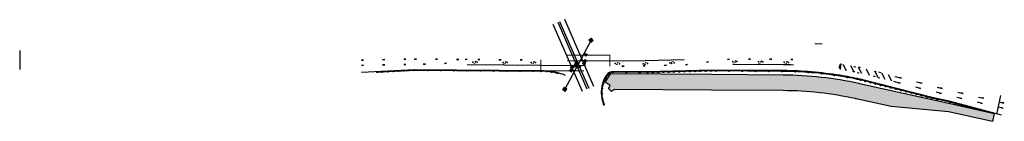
# Model space of a CAD drawing. Header units: feet. Extents: x 2244699 to 2246560, y 596135 to 596328.
import ezdxf

# ---------------------------------------------------------------- set-up
doc = ezdxf.new("R2010")
doc.units = ezdxf.units.FT
doc.header["$MEASUREMENT"] = 0
doc.linetypes.add('lane', pattern=[40, 10, -30])
doc.linetypes.add('motclass2', pattern=[40, 4, -36])
for name, color, linetype in [('MT_P_Cells', 7, 'Continuous'), ('MT_P_Channelizing_Line', 7, 'Continuous'), ('MT_P_CL_Dashed', 2, 'lane'), ('MT_P_CL_Dashed_II', 2, 'motclass2'), ('MT_P_Drums', 30, 'Continuous'), ('MT_P_Edge_Line', 7, 'Continuous'), ('MT_P_Stop_Line', 7, 'Continuous'), ('MT_P_Work_Area', 7, 'Continuous'), ('PM_P_Cells', 7, 'Continuous'), ('PM_P_Transverse_Line', 7, 'Continuous'), ('PV_P_EOP', 7, 'Continuous'), ('PV_P_Saw_Cut_Line', 62, 'Continuous'), ('SC_Shading2', 9, 'Continuous'), ('SG_P_Heads', 2, 'Continuous'), ('SG_P_Mast_Arm', 7, 'Continuous'), ('SG_P_Messenger_Wire', 1, 'Continuous'), ('SG_X_Poles', 7, 'Continuous')]:
    doc.layers.add(name, color=color, linetype=linetype)
doc.layers.add('PM_P_Cells (Construction)', color=7, linetype='Continuous', lineweight=0)
doc.layers.add('SC_Scratch1', color=7, linetype='Continuous', plot=False)

# ---------------------------------------------------------------- blocks, each defined once
blk = doc.blocks.new('BAR-L')
blk.add_circle((0, 1), 1)
blk = doc.blocks.new('A$C37525D93')
at = {"layer": 'MT_P_Drums'}
h = blk.add_hatch(color=256, dxfattribs=at)
h.dxf.hatch_style = 1
h.paths.add_polyline_path([(1, 0, 1), (-1, 0, 1)])
blk.add_blockref('BAR-L', (0, -1), dxfattribs=at)
blk = doc.blocks.new('*U1017')
at = {"layer": 'MT_P_Drums', "rotation": 222.0302611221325}
blk.add_blockref('A$C37525D93', (0, 0), dxfattribs=at)
blk = doc.blocks.new('*U1018')
at = {"layer": 'MT_P_Drums', "color": 0, "linetype": 'ByBlock', "lineweight": -2, "transparency": 16777216, "rotation": 182.9818949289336}
for p in [(2245375.302834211, 596228.4710854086), (2245385.289294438, 596228.9912893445), (2245395.275754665, 596229.5114932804), (2245405.262214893, 596230.0316972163), (2245415.248675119, 596230.5519011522), (2245425.235135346, 596231.0721050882), (2245435.221595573, 596231.5923090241), (2245445.2080558, 596232.11251296)]:
    blk.add_blockref('*U1017', p, dxfattribs=at)
blk = doc.blocks.new('*U1019')
at = {"layer": 'MT_P_Drums', "rotation": 45.46389148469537}
blk.add_blockref('A$C37525D93', (0, 0), dxfattribs=at)
blk = doc.blocks.new('*U1020')
at = {"layer": 'MT_P_Drums', "color": 0, "linetype": 'ByBlock', "lineweight": -2, "transparency": 16777216, "rotation": 359.5482645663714}
for p in [(2245445.2080558, 596232.11251296), (2245470.207278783, 596231.9154082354), (2245495.206501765, 596231.7183035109), (2245520.205724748, 596231.5211987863), (2245545.20494773, 596231.3240940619), (2245570.204170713, 596231.1269893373), (2245595.203393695, 596230.9298846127), (2245620.202616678, 596230.7327798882), (2245645.20183966, 596230.5356751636), (2245670.201062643, 596230.3385704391)]:
    blk.add_blockref('*U1019', p, dxfattribs=at)
blk = doc.blocks.new('*U1021')
at = {"layer": 'MT_P_Drums', "rotation": 46.22930304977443}
blk.add_blockref('A$C37525D93', (0, 0), dxfattribs=at)
blk = doc.blocks.new('*U1022')
at = {"layer": 'MT_P_Drums', "color": 0, "linetype": 'ByBlock', "lineweight": -2, "transparency": 16777216}
for p, rotation in [((2245685.175367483, 596230.2205065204), 358.7828530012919), ((2245695.159650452, 596229.690891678), 355.1443458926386), ((2245705.090198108, 596228.5287292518), 351.5058387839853), ((2245714.926976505, 596226.7387043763), 347.8673316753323)]:
    blk.add_blockref('*U1021', p, dxfattribs=dict(at, rotation=rotation))
blk = doc.blocks.new('*U1023')
at = {"layer": 'MT_P_Drums', "rotation": 226.901003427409}
blk.add_blockref('A$C37525D93', (0, 0), dxfattribs=at)
blk = doc.blocks.new('*U1024')
at = {"layer": 'MT_P_Drums', "color": 0, "linetype": 'ByBlock', "lineweight": -2, "transparency": 16777216}
for p, rotation in [((2245821.200946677, 596228.1479907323), 179.548264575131), ((2245806.420837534, 596216.4784358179), 241.9300545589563), ((2245812.063071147, 596224.6825076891), 221.9895827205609), ((2245800.26350666, 596197.5573706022), 262.0178898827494), ((2245802.510829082, 596207.2884405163), 251.9739722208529), ((2245799.747753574, 596187.5834958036), 272.0618075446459), ((2245800.863267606, 596177.6538504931), 280.1835321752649), ((2245803.256787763, 596167.9515805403), 287.532439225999)]:
    blk.add_blockref('*U1023', p, dxfattribs=dict(at, rotation=rotation))
blk = doc.blocks.new('*U1025')
at = {"layer": 'MT_P_Drums', "rotation": 45.463891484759}
blk.add_blockref('A$C37525D93', (0, 0), dxfattribs=at)
blk = doc.blocks.new('*U1026')
at = {"layer": 'MT_P_Drums', "color": 0, "linetype": 'ByBlock', "lineweight": -2, "transparency": 16777216, "rotation": 359.5482645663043}
for p in [(2245821.200946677, 596228.1479907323), (2245846.200169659, 596227.9508860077), (2245871.199392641, 596227.7537812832)]:
    blk.add_blockref('*U1025', p, dxfattribs=at)
blk = doc.blocks.new('*U1027')
at = {"layer": 'MT_P_Drums', "rotation": 43.45935745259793}
blk.add_blockref('A$C37525D93', (0, 0), dxfattribs=at)
blk = doc.blocks.new('*U1028')
at = {"layer": 'MT_P_Drums', "color": 0, "linetype": 'ByBlock', "lineweight": -2, "transparency": 16777216, "rotation": 1.552798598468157}
for p in [(2245885.991223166, 596227.6371560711), (2245895.987550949, 596227.9081373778), (2245905.983878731, 596228.1791186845), (2245915.980206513, 596228.4500999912), (2245925.976534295, 596228.7210812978), (2245935.972862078, 596228.9920626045), (2245945.96918986, 596229.2630439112), (2245955.965517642, 596229.534025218), (2245965.961845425, 596229.8050065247), (2245975.958173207, 596230.0759878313), (2245985.95450099, 596230.346969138), (2245995.950828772, 596230.6179504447), (2246005.947156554, 596230.8889317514)]:
    blk.add_blockref('*U1027', p, dxfattribs=at)
blk = doc.blocks.new('*U1029')
at = {"layer": 'MT_P_Drums', "rotation": 45.46389148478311}
blk.add_blockref('A$C37525D93', (7.588634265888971, -2.573589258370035e-11), dxfattribs=at)
blk = doc.blocks.new('*U1030')
at = {"layer": 'MT_P_Drums', "color": 0, "linetype": 'ByBlock', "lineweight": -2, "transparency": 16777216}
for p, rotation in [((2246007.449528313, 596230.9296581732), 359.5482645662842), ((2246032.448751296, 596230.7325534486), 359.5482645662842), ((2246057.447974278, 596230.535448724), 359.5482645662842), ((2246082.447197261, 596230.3383439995), 359.5482645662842), ((2246107.446420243, 596230.1412392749), 359.5482645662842), ((2246132.445643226, 596229.9441345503), 359.5482645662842), ((2246157.442516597, 596229.5896170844), 358.3379947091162), ((2246182.413929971, 596228.4220777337), 356.3081716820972), ((2246207.32832056, 596226.3707913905), 354.2783486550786), ((2246232.154422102, 596223.4383323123), 352.2485256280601), ((2246256.861079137, 596219.628380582), 350.2187026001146), ((2246281.4172861, 596214.9457174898), 348.1888795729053)]:
    blk.add_blockref('*U1029', p, dxfattribs=dict(at, rotation=rotation))
blk = doc.blocks.new('*U1031')
at = {"layer": 'MT_P_Drums', "rotation": 239.2608823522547}
blk.add_blockref('A$C37525D93', (0, 0), dxfattribs=at)
blk = doc.blocks.new('*U1032')
at = {"layer": 'MT_P_Drums', "color": 0, "linetype": 'ByBlock', "lineweight": -2, "transparency": 16777216, "rotation": 165.7512736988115}
for p in [(2246297.604211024, 596211.0958870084), (2246307.296574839, 596208.6345695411), (2246316.988938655, 596206.1732520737), (2246326.68130247, 596203.7119346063), (2246336.373666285, 596201.250617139), (2246346.0660301, 596198.7892996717), (2246355.758393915, 596196.3279822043), (2246365.45075773, 596193.866664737), (2246375.143121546, 596191.4053472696), (2246384.835485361, 596188.9440298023), (2246394.527849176, 596186.482712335), (2246404.220212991, 596184.0213948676), (2246413.912576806, 596181.5600774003), (2246423.604940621, 596179.0987599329)]:
    blk.add_blockref('*U1031', p, dxfattribs=at)
blk = doc.blocks.new('*U1033')
at = {"layer": 'MT_P_Drums', "rotation": 237.6245402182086}
blk.add_blockref('A$C37525D93', (0, 0), dxfattribs=at)
blk = doc.blocks.new('*U1034')
at = {"layer": 'MT_P_Drums', "color": 0, "linetype": 'ByBlock', "lineweight": -2, "transparency": 16777216, "rotation": 167.3876158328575}
for p in [(2246433.994559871, 596176.7740469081), (2246458.391299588, 596171.3151925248)]:
    blk.add_blockref('*U1033', p, dxfattribs=at)
blk = doc.blocks.new('*U1035')
at = {"layer": 'MT_P_Drums', "rotation": 60.04656866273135}
blk.add_blockref('A$C37525D93', (0, 0), dxfattribs=at)
blk = doc.blocks.new('*U1036')
at = {"layer": 'MT_P_Drums', "color": 0, "linetype": 'ByBlock', "lineweight": -2, "transparency": 16777216, "rotation": 344.9655873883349}
for p in [(2246458.391299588, 596171.3151925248), (2246468.049001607, 596168.7212010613), (2246477.706703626, 596166.1272095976), (2246487.364405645, 596163.5332181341), (2246497.022107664, 596160.9392266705), (2246506.679809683, 596158.3452352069), (2246516.337511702, 596155.7512437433)]:
    blk.add_blockref('*U1035', p, dxfattribs=at)
blk = doc.blocks.new('PMRTP')
at = {"layer": 'PM_P_Cells', "linetype": 'Continuous', "lineweight": 0}
blk.add_hatch(color=7, dxfattribs=at).paths.add_polyline_path([(-5.521300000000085, 3.333333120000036, -0.4188653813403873), (-2.240412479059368, 6.540874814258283e-06), (-2.240000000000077, 6.540874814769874e-06), (-2.24, -0.666666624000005), (0, 0), (-2.560000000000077, -2.999999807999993), (-6.08, -0.333333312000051), (-3.839999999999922, -0.666666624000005), (-3.840000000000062, 0.03643318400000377, 0.414213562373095), (-6.136900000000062, 2.333333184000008), (-8, 2.333333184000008), (-8, 3.333333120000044)])
at = {"layer": 'PM_P_Cells (Construction)', "color": 7, "linetype": 'Continuous', "lineweight": 30}
for p in [(-8, 0), (0, 0)]:
    blk.add_point(p, dxfattribs=at)
blk = doc.blocks.new('SPOLE')
at = {"layer": 'SG_X_Poles', "color": 7, "linetype": 'Continuous', "lineweight": 0, "flags": 128}
blk.add_lwpolyline([(-0.07499999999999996, -0.07499999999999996), (0.07500000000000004, -0.07499999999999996), (0.07500000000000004, 0.07500000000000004), (-0.07499999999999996, 0.07500000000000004), (-0.07499999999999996, -0.07499999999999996)], close=True, dxfattribs=at)
at = {"layer": 'SG_X_Poles', "color": 7, "linetype": 'Continuous', "lineweight": 0}
blk.add_circle((3.789561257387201e-17, 3.789561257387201e-17), 0.06, dxfattribs=at)
blk = doc.blocks.new('*U1040', base_point=(2217688.533983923, 661788.626575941, 905.241))
at = {"xscale": 20, "yscale": 20, "zscale": 20}
blk.add_blockref('SPOLE', (2217688.533983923, 661788.626575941, 905.241), dxfattribs=at)
blk = doc.blocks.new('*U1041', base_point=(2217688.533983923, 661788.626575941, 905.241))
at = {"xscale": 20, "yscale": 20, "zscale": 20}
blk.add_blockref('SPOLE', (2217688.533983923, 661788.626575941, 905.241), dxfattribs=at)

msp = doc.modelspace()

# ---------------------------------------------------------------- hatches: boundary and pattern name
at = {"layer": 'MT_P_CL_Dashed_II'}
h = msp.add_hatch(color=256, dxfattribs=at)
h.dxf.hatch_style = 1
edge = h.paths.add_edge_path()
edge.add_arc((2246252.604810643, 596238.0843757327), 5.348947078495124, 85.86203762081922, 256.2141356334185)
edge.add_line((2246251.330189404, 596232.889515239), (2246252.887968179, 596242.7674363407))
edge.add_line((2246252.887968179, 596242.7674363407), (2246252.990781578, 596243.4193791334))
at = {"layer": 'SC_Shading2'}
h = msp.add_hatch(color=256, dxfattribs=at)
edge = h.paths.add_edge_path()
edge.add_arc((2246136.975557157, 595524.2119172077), 669.1745679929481, 77.714931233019, 89.5482645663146)
edge.add_line((2246142.251455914, 596193.365686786), (2246006.695674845, 596194.4344674))
edge.add_line((2246006.695674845, 596194.4344674), (2245823.667476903, 596195.5724873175))
edge.add_line((2245823.667476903, 596195.5724873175), (2245818.164484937, 596191.7389548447))
edge.add_line((2245818.164484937, 596191.7389548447), (2245812.182095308, 596197.511234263))
edge.add_line((2245812.182095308, 596197.511234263), (2245815.746946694, 596202.8620064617))
edge.add_line((2245815.746946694, 596202.8620064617), (2245805.9889664, 596209.3630773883))
edge.add_line((2245805.9889664, 596209.3630773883), (2245816.816945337, 596225.61566197))
edge.add_line((2245816.816945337, 596225.61566197), (2246006.907201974, 596224.4337320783))
edge.add_line((2246006.907201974, 596224.4337320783), (2246142.487981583, 596223.364754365))
edge.add_arc((2246136.975557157, 595524.2119172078), 699.174567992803, 77.71493123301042, 89.54826456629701, ccw=False)
edge.add_line((2246285.742958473, 596207.3761264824), (2246287.051769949, 596207.0911167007))
edge.add_line((2246287.051769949, 596207.0911167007), (2246457.88749302, 596168.8660363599))
edge.add_line((2246457.88749302, 596168.8660363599), (2246541.175215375, 596149.9056814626))
edge.add_line((2246541.175215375, 596149.9056814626), (2246537.894641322, 596134.9355420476))
edge.add_line((2246537.894641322, 596134.9355420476), (2246454.661740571, 596153.1935809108))
edge.add_line((2246454.661740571, 596153.1935809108), (2246346.671390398, 596163.009209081))
edge.add_line((2246346.671390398, 596163.009209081), (2246280.584768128, 596177.7963180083))
edge.add_line((2246280.584768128, 596177.7963180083), (2246279.35968562, 596178.0630947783))
at = {"layer": 'SG_P_Heads'}
h = msp.add_hatch(color=256, dxfattribs=at)
h.dxf.hatch_style = 1
h.paths.add_polyline_path([(2245749.840439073, 596248.5487564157), (2245754.018760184, 596245.4598030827), (2245749.254487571, 596243.3857475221)])
h = msp.add_hatch(color=256, dxfattribs=at)
h.dxf.hatch_style = 1
h.paths.add_polyline_path([(2245771.782824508, 596250.0382929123), (2245767.262480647, 596247.4757763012), (2245767.303448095, 596252.6717672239)])
h = msp.add_hatch(color=256, dxfattribs=at)
h.dxf.hatch_style = 1
h.paths.add_polyline_path([(2245773.287184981, 596261.0267737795), (2245768.766841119, 596258.4642571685), (2245768.807808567, 596263.6602480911)])
h = msp.add_hatch(color=256, dxfattribs=at)
h.dxf.hatch_style = 1
h.paths.add_polyline_path([(2245738.046137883, 596231.2800444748), (2245742.566481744, 596233.8425610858), (2245742.525514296, 596228.6465701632)])
h = msp.add_hatch(color=256, dxfattribs=at)
h.dxf.hatch_style = 1
h.paths.add_polyline_path([(2245741.686884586, 596240.5511836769), (2245745.865205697, 596237.462230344), (2245741.100933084, 596235.3881747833)])
h = msp.add_hatch(color=256, dxfattribs=at)
h.dxf.hatch_style = 1
h.paths.add_polyline_path([(2245744.519713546, 596240.4988106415), (2245749.040057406, 596243.0613272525), (2245748.999089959, 596237.8653363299)])
h = msp.add_hatch(color=256, dxfattribs=at)
h.dxf.hatch_style = 1
h.paths.add_polyline_path([(2245758.913596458, 596236.0543814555), (2245754.735275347, 596239.1433347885), (2245759.49954796, 596241.2173903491)])
h = msp.add_hatch(color=256, dxfattribs=at)
h.dxf.hatch_style = 1
h.paths.add_polyline_path([(2245767.464858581, 596241.4645452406), (2245763.28653747, 596244.5534985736), (2245768.050810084, 596246.6275541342)])
at = {"layer": 'SG_P_Mast_Arm'}
h = msp.add_hatch(color=256, dxfattribs=at)
h.dxf.hatch_style = 1
h.paths.add_polyline_path([(2245781.688862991, 596288.8690879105, 1), (2245776.888862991, 596288.8690879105, 1)])
h = msp.add_hatch(color=256, dxfattribs=at)
h.dxf.hatch_style = 1
h.paths.add_polyline_path([(2245732.008430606, 596196.0018411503, 1), (2245727.208430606, 596196.0018411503, 1)])

# ---------------------------------------------------------------- linework, layer by layer
at = {"layer": 'MT_P_Channelizing_Line'}
msp.add_line((2245545.270386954, 596242.8239355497), (2245685.266035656, 596241.7201490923), dxfattribs=at)
at = {"layer": 'MT_P_CL_Dashed', "flags": 128}
for points in [[(2246558.302068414, 596159.8901780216), (2246460.959810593, 596182.8629003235), (2246460.601621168, 596182.9409004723), (2246355.535137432, 596209.6219017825)], [(2246560.302702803, 596169.0852412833), (2246462.57025063, 596192.0774310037), (2246357.506960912, 596218.7576212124)]]:
    msp.add_lwpolyline(points, dxfattribs=at)
at = {"layer": 'MT_P_CL_Dashed_II'}
for p, q in [((2245345.310393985, 596251.1890019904), (2245445.251164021, 596253.2828310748)), ((2245345.315597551, 596251.8489816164), (2245445.295826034, 596253.9424994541)), ((2245445.251164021, 596253.2828310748), (2245684.182517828, 596251.3989925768)), ((2245445.295826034, 596253.9424994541), (2245684.187721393, 596252.0589720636)), ((2245345.23202333, 596241.2490805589), (2245445.295826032, 596243.2825202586)), ((2245345.237226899, 596241.9090605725), (2245445.295826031, 596243.9421886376))]:
    msp.add_line(p, q, dxfattribs=at)
at = {"layer": 'MT_P_CL_Dashed_II', "flags": 128}
for points in [[(2245545.411393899, 596252.4995329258), (2245495.302014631, 596242.8878976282), (2245445.251164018, 596243.2825202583), (2245445.251164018, 596243.2825202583)], [(2245545.287063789, 596253.1477165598), (2245495.241867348, 596243.5483923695), (2245445.295826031, 596243.9421886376), (2245445.295826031, 596243.9421886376)]]:
    msp.add_lwpolyline(points, dxfattribs=at)
for points in [[(2246160.919150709, 596251.6625474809, 0.006254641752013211), (2246142.964145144, 596252.0287617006), (2246045.704443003, 596252.7955994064), (2245955.854318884, 596241.6874779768), (2245857.720910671, 596239.0272691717), (2245815.896567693, 596239.3570304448)], [(2246160.940862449, 596252.3221902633, 0.006254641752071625), (2246142.969348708, 596252.6887411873), (2246045.66639258, 596253.4559199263), (2245955.804773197, 596242.3463773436), (2245857.71456813, 596239.687339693), (2245815.901771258, 596240.0170099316)], [(2246252.887968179, 596242.7674363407, 0.9107700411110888), (2246251.460003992, 596233.5366227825)], [(2246558.150473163, 596159.2478238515), (2246460.813785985, 596182.2192314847), (2246460.450137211, 596182.2984204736), (2246290.734106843, 596225.3967851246), (2246289.715481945, 596225.6186032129, 0.01362153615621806), (2246251.293163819, 596232.8954210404, 0.01362153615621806)], [(2246355.536692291, 596209.6215069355), (2246290.885590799, 596226.0392651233), (2246289.855913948, 596226.2634899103, 0.01362153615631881), (2246251.398269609, 596233.546998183)], [(2246357.506960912, 596218.7576212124), (2246293.029318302, 596235.1313305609), (2246291.843239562, 596235.389613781, 0.01362153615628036), (2246252.885675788, 596242.7678019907)], [(2246560.453845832, 596169.7277020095), (2246462.72705781, 596192.7185592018), (2246293.180802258, 596235.7738105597), (2246291.983671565, 596236.0345004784, 0.01362153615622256), (2246252.990781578, 596243.4193791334, 0.01362153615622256)]]:
    msp.add_lwpolyline(points, format="xyb", dxfattribs=at)
msp.add_lwpolyline([(2246252.990781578, 596243.4193791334, -2.182218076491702), (2246252.990781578, 596243.4193791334, 0.9191614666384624), (2246251.330189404, 596232.889515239), (2246252.887968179, 596242.7674363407)], format="xyb", close=True, dxfattribs=at)
at = {"layer": 'MT_P_Edge_Line'}
msp.add_line((2245345.130726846, 596228.4014261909), (2245445.17492391, 596233.6128208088), dxfattribs=at)
msp.add_lwpolyline([(2245445.17492391, 596233.6128208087), (2245685.187193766, 596231.7204598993, -0.09443538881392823), (2245730.551, 596222.931)], format="xyb", dxfattribs=at)
at = {"layer": 'MT_P_Stop_Line', "const_width": 2, "flags": 128}
msp.add_lwpolyline([(2246202.070564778, 596282.0896754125), (2246216.458277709, 596282.2189848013)], dxfattribs=at)
at = {"layer": 'MT_P_Stop_Line', "const_width": 2}
for points in [[(2245684.182517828, 596251.9769848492), (2245684.182517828, 596231.7133893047)], [(2245814.896567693, 596260.6908229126), (2245814.896567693, 596239.342038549)]]:
    msp.add_lwpolyline(points, dxfattribs=at)
at = {"layer": 'MT_P_Work_Area'}
msp.add_lwpolyline([(2246279.35968562, 596178.0630947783, 0.05167858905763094), (2246142.251455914, 596193.365686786), (2246006.695674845, 596194.4344674), (2245823.667476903, 596195.5724873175), (2245818.164484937, 596191.7389548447), (2245812.182095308, 596197.511234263), (2245815.746946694, 596202.8620064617), (2245805.9889664, 596209.3630773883), (2245816.816945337, 596225.61566197), (2246006.907201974, 596224.4337320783), (2246142.487981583, 596223.364754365, -0.05167858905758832), (2246285.742958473, 596207.3761264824), (2246287.051769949, 596207.0911167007), (2246457.88749302, 596168.8660363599), (2246541.175215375, 596149.9056814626), (2246537.894641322, 596134.9355420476), (2246454.661740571, 596153.1935809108), (2246346.671390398, 596163.009209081), (2246280.584768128, 596177.7963180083)], format="xyb", close=True, dxfattribs=at)
at = {"layer": 'PM_P_Transverse_Line', "flags": 128}
for points in [[(2246262.266100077, 596230.9777845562), (2246256.063258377, 596242.9170201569)], [(2246276.804676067, 596228.4171667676), (2246270.601834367, 596240.3564023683)], [(2246291.350412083, 596225.5495984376), (2246285.147570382, 596237.4888340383)], [(2246305.870226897, 596222.1873462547), (2246299.667385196, 596234.1265818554)], [(2246321.738352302, 596218.157731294), (2246315.535510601, 596230.0969668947)], [(2246335.341665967, 596214.7032516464), (2246329.138824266, 596226.642487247)], [(2246347.809818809, 596211.5370392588), (2246341.606977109, 596223.4762748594)]]:
    msp.add_lwpolyline(points, dxfattribs=at)
at = {"layer": 'PV_P_EOP'}
for p, q in [((2244699.618388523, 596269.4920445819), (2244699.33455772, 596233.4931634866)), ((2246553.284918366, 596183.91238733), (2246545.624990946, 596148.7367492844))]:
    msp.add_line(p, q, dxfattribs=at)
at = {"layer": 'PV_P_EOP', "flags": 128}
msp.add_lwpolyline([(2245955.039057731, 596252.020480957), (2245857.102133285, 596249.3655984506), (2245815.05833815, 596249.6970899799)], dxfattribs=at)
for points in [[(2246555.433729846, 596146.8034364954), (2246458.7497747, 596172.7720731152), (2246423.953376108, 596180.557886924), (2246288.285116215, 596215.0100251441), (2246287.445164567, 596215.1929349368, 0.01362153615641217), (2246249.593953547, 596222.3615905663, 0.03803028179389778), (2246142.551055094, 596231.3645057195), (2246007.435113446, 596232.4298184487), (2245885.976808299, 596229.1373163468), (2245821.21277296, 596229.6479441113, 0.2600637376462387), (2245808.393414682, 596222.6285215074, 0.2261735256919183), (2245801.687793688, 596171.1695430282), (2245803.493682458, 596165.653444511)], [(2246162.110747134, 596241.9465006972, 0.006780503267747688), (2246142.637781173, 596242.3641638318), (2246047.116707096, 596243.1172934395)]]:
    msp.add_lwpolyline(points, format="xyb", dxfattribs=at)
at = {"layer": 'PV_P_Saw_Cut_Line'}
msp.add_line((2246279.35968562, 596178.0630947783), (2246280.584768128, 596177.7963180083), dxfattribs=at)
at = {"layer": 'SC_Scratch1', "color": 3}
for p, q in [((2245772.051846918, 596195.8535217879), (2245716.913073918, 596322.511722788)), ((2245762.883, 596191.862), (2245707.744227, 596318.520201))]:
    msp.add_line(p, q, dxfattribs=at)
at = {"layer": 'SC_Scratch1', "color": 6}
for p, q in [((2245775.719385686, 596197.450130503), (2245720.580612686, 596324.1083315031)), ((2245784.888232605, 596201.441652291), (2245729.749459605, 596328.0998532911)), ((2245372.853994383, 596228.3435230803), (2245445.2080558, 596232.11251296)), ((2246007.449528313, 596230.9296581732), (2245885.991223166, 596227.6371560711)), ((2246423.604940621, 596179.0987599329), (2246287.940834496, 596213.5498433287)), ((2246525.340022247, 596153.3332321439), (2246458.391299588, 596171.3151925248))]:
    msp.add_line(p, q, dxfattribs=at)
at = {"layer": 'SC_Scratch1'}
for p, q in [((2245734.57902145, 596250.3316238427), (2245815.05833815, 596249.6970899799)), ((2245734.665747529, 596261.331281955), (2245815.145064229, 596260.6967480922))]:
    msp.add_line(p, q, dxfattribs=at)
at = {"layer": 'SC_Scratch1', "color": 1}
for p, q in [((2245445.2080558, 596232.11251296), (2245685.175367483, 596230.2205065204)), ((2245885.991223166, 596227.6371560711), (2245821.200946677, 596228.1479907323)), ((2246458.391299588, 596171.3151925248), (2246423.604940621, 596179.0987599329))]:
    msp.add_line(p, q, dxfattribs=at)
at = {"layer": 'SC_Scratch1', "color": 4}
for p, q in [((2245685.187193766, 596231.7204598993), (2245765.666510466, 596231.0859260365)), ((2245685.266035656, 596241.7201490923), (2245765.745352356, 596241.0856152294))]:
    msp.add_line(p, q, dxfattribs=at)
at = {"layer": 'SC_Scratch1', "color": 1}
msp.add_lwpolyline([(2246287.940834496, 596213.5498433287), (2246287.126000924, 596213.7272833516, 0.01362153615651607), (2246249.355076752, 596220.8807334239, 0.03803028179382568), (2246142.539228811, 596229.8645523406), (2246007.449528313, 596230.9296581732)], format="xyb", dxfattribs=at)
at = {"layer": 'SC_Scratch1', "color": 6, "flags": 128}
msp.add_lwpolyline([(2245821.200946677, 596228.1479907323, 0.2602595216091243), (2245809.6582593, 596221.822123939, 0.1773018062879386), (2245800.009760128, 596183.8034701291, 0.05935778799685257), (2245803.975128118, 596165.7883892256)], format="xyb", dxfattribs=at)
at = {"layer": 'SC_Scratch1', "color": 6}
msp.add_arc((2245681.830436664, 596072.7854645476), 157.4705718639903, 74.4744488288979, 88.78285300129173, dxfattribs=at)
at = {"layer": 'SG_P_Heads'}
for p, q in [((2245767.282964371, 596250.0737717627), (2245758.571593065, 596250.1424559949)), ((2245765.668673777, 596245.5905263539), (2245761.39194469, 596255.4145174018)), ((2245768.787324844, 596261.0622526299), (2245764.431639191, 596261.096594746)), ((2245742.546178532, 596231.2674603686), (2245748.449695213, 596231.2216708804)), ((2245743.483069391, 596236.4252025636), (2245746.960340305, 596228.4376313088)), ((2245749.019573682, 596240.4633317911), (2245753.375259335, 596240.4289896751)), ((2245751.636623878, 596244.4227753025), (2245753.375259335, 596240.4289896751)), ((2245757.117411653, 596240.1803625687), (2245755.378776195, 596244.1741481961))]:
    msp.add_line(p, q, dxfattribs=at)
for points in [[(2245749.840439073, 596248.5487564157), (2245754.018760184, 596245.4598030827), (2245749.254487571, 596243.3857475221)], [(2245771.782824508, 596250.0382929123), (2245767.262480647, 596247.4757763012), (2245767.303448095, 596252.6717672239)], [(2245773.287184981, 596261.0267737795), (2245768.766841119, 596258.4642571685), (2245768.807808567, 596263.6602480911)], [(2245738.046137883, 596231.2800444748), (2245742.566481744, 596233.8425610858), (2245742.525514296, 596228.6465701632)], [(2245741.686884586, 596240.5511836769), (2245745.865205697, 596237.462230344), (2245741.100933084, 596235.3881747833)], [(2245744.519713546, 596240.4988106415), (2245749.040057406, 596243.0613272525), (2245748.999089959, 596237.8653363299)], [(2245758.913596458, 596236.0543814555), (2245754.735275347, 596239.1433347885), (2245759.49954796, 596241.2173903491)], [(2245767.464858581, 596241.4645452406), (2245763.28653747, 596244.5534985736), (2245768.050810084, 596246.6275541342)]]:
    msp.add_lwpolyline(points, close=True, dxfattribs=at)
at = {"layer": 'SG_P_Messenger_Wire'}
msp.add_line((2245779.288862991, 596288.8690879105), (2245729.608430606, 596196.0018411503), dxfattribs=at)

# ---------------------------------------------------------------- block references
at = {"layer": 'MT_P_Cells', "xscale": -1}
for p, rotation in [((2245564.011808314, 596247.4920205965), 179.3928103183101), ((2245621.047198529, 596246.77889267), 179.3928103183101), ((2245674.039458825, 596246.894315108), 179.3928103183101), ((2245825.189519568, 596244.4870588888), 359.3928103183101), ((2245878.069360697, 596244.3847420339), 1.744305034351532), ((2245928.338464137, 596245.8398607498), 1.744305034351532), ((2246055.151568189, 596248.3907802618), 179.3928103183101), ((2246103.77012271, 596248.044910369), 179.3928103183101), ((2246152.414471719, 596246.9988859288), 179.3928103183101)]:
    msp.add_blockref('PMRTP', p, dxfattribs=dict(at, rotation=rotation))
at = {"layer": 'MT_P_Drums'}
for name in ['*U1018', '*U1020', '*U1022', '*U1024', '*U1026', '*U1028', '*U1030', '*U1032', '*U1034', '*U1036']:
    msp.add_blockref(name, (0, 0), dxfattribs=at)
at = {"layer": 'SG_P_Mast_Arm', "color": 1, "xscale": 2, "yscale": 2, "zscale": 2, "rotation": 218.6032631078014}
msp.add_blockref('*U1041', (2245779.288862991, 596288.86908791), dxfattribs=at)
at = {"layer": 'SG_P_Mast_Arm', "xscale": 2, "yscale": 2, "zscale": 2, "rotation": 144.937221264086}
msp.add_blockref('*U1040', (2245729.608430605, 596196.0018411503), dxfattribs=at)

doc.saveas('drawing.dxf')
